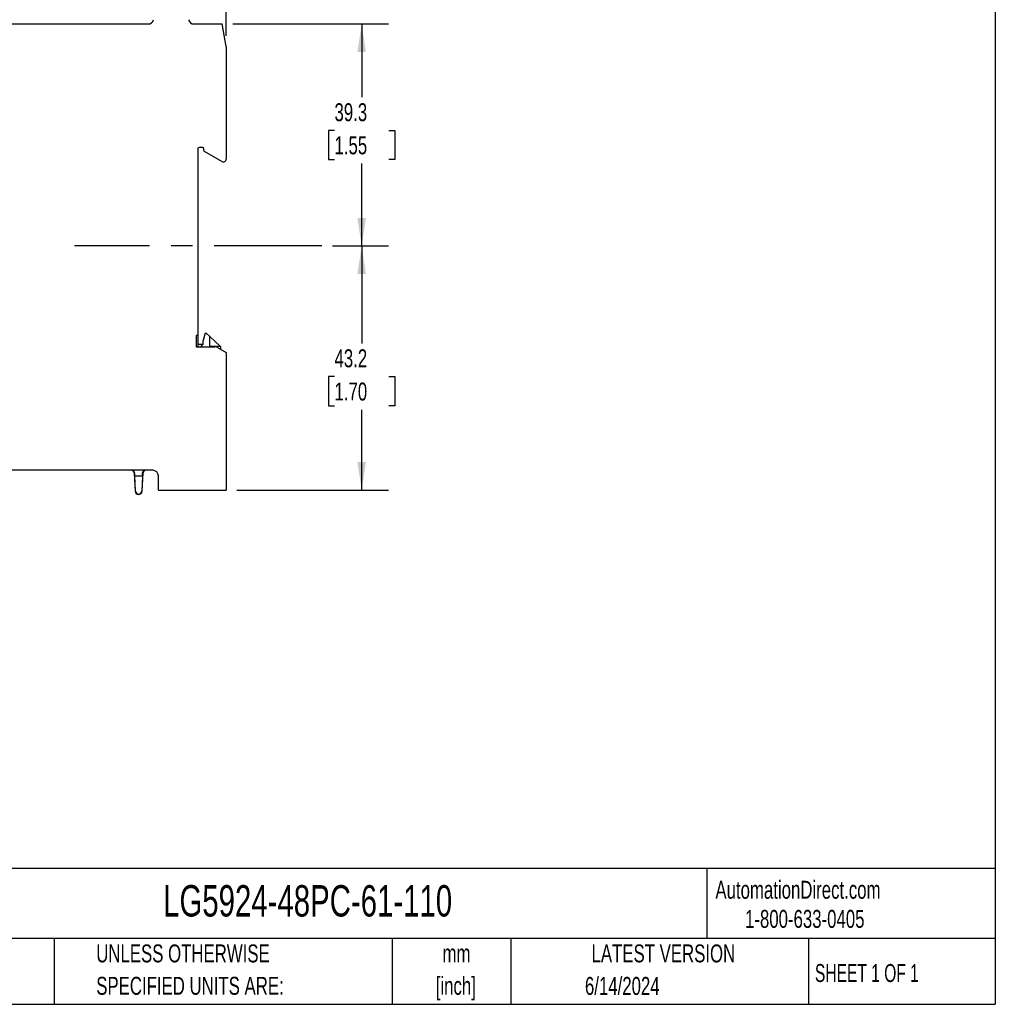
# Model space of a CAD drawing. Header units: millimetres. Extents: x 3 to 274, y 6 to 213.
# Tile 15 of 30: x 159 to 274, y 6 to 122. Entities that reach past the tile are written whole.
import ezdxf

# ---------------------------------------------------------------- set-up
doc = ezdxf.new("R2010")
doc.units = ezdxf.units.MM
doc.linetypes.add('CENTERX2', pattern=[20.32, 12.7, -2.54, 2.54, -2.54])
doc.layers.add('CENTER', color=40, linetype='CENTERX2')
doc.layers.add('DIMENSIONS', color=140, linetype='Continuous', lineweight=25)
doc.layers.add('TEXT', color=140, linetype='Continuous', lineweight=25)
doc.styles.add('SLDTEXTSTYLE0', font='TXT', dxfattribs={"width": 0.7})
doc.styles.add('SLDTEXTSTYLE1', font='TXT', dxfattribs={"width": 0.65})
doc.dimstyles.new('SLDDIMSTYLE1', dxfattribs={"dimtxt": 2.158008, "dimasz": 3.302, "dimexe": 0, "dimexo": 0.0625, "dimgap": 0.539502, "dimtad": 0, "dimtih": 1, "dimtoh": 1, "dimlfac": 1.5, "dimrnd": 1e-09, "dimzin": 12, "dimdsep": 46, "dimtxsty": 'SLDTEXTSTYLE0', "dimsah": 1, "dimcen": 0.09, "dimadec": 0, "dimazin": 3, "dimtfac": 1, "dimtofl": 0, "dimtmove": 0, "dimatfit": 3, "dimfxl": 1, "dimfrac": 2, "dimtolj": 1, "dimtzin": 12, "dimarcsym": 0})

# ---------------------------------------------------------------- blocks, each defined once
blk = doc.blocks.new('_D_3')
at = {"layer": 'DIMENSIONS', "transparency": 16777216}
for p, q in [((195.49, 95.79), (202.11, 95.79)), ((198.94, 95.79), (198.94, 84.29)), ((195.73, 80.37), (195.01, 80.37)), ((195.01, 80.37), (195.01, 76.94)), ((202.14, 80.37), (202.87, 80.37)), ((202.87, 80.37), (202.87, 76.94)), ((195.01, 76.94), (195.73, 76.94)), ((202.87, 76.94), (202.14, 76.94)), ((198.94, 66.98), (198.94, 76.46)), ((184.21, 66.98), (202.11, 66.98))]:
    blk.add_line(p, q, dxfattribs=at)
for points in [[(198.94, 95.79), (198.43, 92.49), (199.44, 92.49)], [(198.94, 66.98), (199.44, 70.28), (198.43, 70.28)]]:
    blk.add_solid(points, dxfattribs=at)
at = {"layer": 'DIMENSIONS', "transparency": 16777216, "char_height": 2.117, "attachment_point": 1, "style": 'SLDTEXTSTYLE0'}
for s, insert in [('43.2', (195.73, 83.59)), ('1.70', (195.73, 79.67))]:
    blk.add_mtext(s, dxfattribs=dict(at, insert=insert))
blk = doc.blocks.new('_D_4')
at = {"layer": 'DIMENSIONS', "transparency": 16777216}
for p, q in [((183.74, 121.98), (202.11, 121.98)), ((198.94, 121.98), (198.94, 113.33)), ((195.73, 109.42), (195.01, 109.42)), ((195.01, 109.42), (195.01, 105.99)), ((202.14, 109.42), (202.87, 109.42)), ((202.87, 109.42), (202.87, 105.99)), ((195.01, 105.99), (195.73, 105.99)), ((202.87, 105.99), (202.14, 105.99)), ((198.94, 95.79), (198.94, 105.51)), ((195.49, 95.79), (202.11, 95.79))]:
    blk.add_line(p, q, dxfattribs=at)
for points in [[(198.94, 121.98), (198.43, 118.68), (199.44, 118.68)], [(198.94, 95.79), (199.44, 99.09), (198.43, 99.09)]]:
    blk.add_solid(points, dxfattribs=at)
at = {"layer": 'DIMENSIONS', "transparency": 16777216, "char_height": 2.117, "attachment_point": 1, "style": 'SLDTEXTSTYLE0'}
for s, insert in [('39.3', (195.73, 112.63)), ('1.55', (195.73, 108.72))]:
    blk.add_mtext(s, dxfattribs=dict(at, insert=insert))
blk = doc.blocks.new('_D_5')
at = {"layer": 'DIMENSIONS', "transparency": 16777216}
for p, q in [((104.34, 121.84), (104.34, 142.61)), ((182.94, 120.58), (182.94, 142.61)), ((104.34, 139.44), (139.64, 139.44)), ((142.57, 139.44), (141.84, 139.44)), ((141.84, 139.44), (141.84, 136.01)), ((148.98, 139.44), (149.71, 139.44)), ((149.71, 139.44), (149.71, 136.01)), ((182.94, 139.44), (151.91, 139.44)), ((141.84, 136.01), (142.57, 136.01)), ((149.71, 136.01), (148.98, 136.01))]:
    blk.add_line(p, q, dxfattribs=at)
for points in [[(104.34, 139.44), (107.64, 138.93), (107.64, 139.95)], [(182.94, 139.44), (179.63, 139.95), (179.63, 138.93)]]:
    blk.add_solid(points, dxfattribs=at)
at = {"layer": 'DIMENSIONS', "transparency": 16777216, "char_height": 2.117, "attachment_point": 1, "style": 'SLDTEXTSTYLE0'}
for s, insert in [('117.9', (141.67, 142.65)), ('4.64', (142.57, 138.74))]:
    blk.add_mtext(s, dxfattribs=dict(at, insert=insert))

msp = doc.modelspace()

# ---------------------------------------------------------------- linework, layer by layer
for p, q in [((150.1698, 121.9788), (173.717, 121.9788)), ((179.1559, 121.9788), (182.4663, 121.9788)), ((182.9365, 119.3121), (182.4663, 121.9788)), ((182.9365, 119.3121), (182.9365, 106.0422)), ((179.6031, 107.2621), (179.6031, 85.2288)), ((180.1698, 107.3955), (179.7365, 107.3955)), ((180.3031, 107.0621), (180.3031, 107.2621)), ((182.4365, 105.7535), (180.3698, 106.9467)), ((179.6031, 85.2288), (179.4031, 85.2288)), ((179.4031, 85.2288), (179.4031, 83.8955)), ((179.6031, 85.2288), (179.6031, 83.8955)), ((180.4698, 85.5121), (180.2031, 84.5169)), ((180.4698, 85.5121), (180.5838, 85.5121)), ((181.0031, 85.1142), (180.5838, 85.5121)), ((181.0031, 83.8955), (181.0031, 85.1142)), ((181.0031, 85.1142), (182.2698, 83.9121)), ((179.4031, 83.8955), (181.6031, 83.8955)), ((179.6031, 84.1788), (180.2031, 84.1788)), ((180.2031, 84.1788), (179.9198, 83.8955)), ((180.2031, 84.5169), (180.2031, 84.1788)), ((182.2698, 83.9121), (181.0031, 83.9121)), ((181.9365, 83.8062), (182.9365, 83.2288)), ((182.2698, 83.9121), (182.2698, 83.6137)), ((182.9365, 83.2288), (182.9365, 66.9788)), ((174.2698, 69.3121), (150.1698, 69.3121)), ((172.1271, 68.9962), (172.0686, 68.9962)), ((172.0686, 68.9962), (172.1807, 66.8572)), ((172.1429, 68.6455), (173.0634, 68.6455)), ((172.2365, 66.8601), (172.1429, 68.6455)), ((173.0634, 68.6455), (172.9698, 66.8601)), ((173.0256, 66.8572), (173.1377, 68.9962)), ((173.1377, 68.9962), (173.0791, 68.9962)), ((174.9365, 66.9788), (174.9365, 68.6455)), ((172.1807, 66.8572), (172.2365, 66.8601)), ((172.9698, 66.8601), (173.0256, 66.8572)), ((174.9365, 66.9788), (182.9365, 66.9788))]:
    msp.add_line(p, q)
for centre, radius, start, end in [((173.717, 122.6455), 0.6667, 270, 346.225853), ((179.1559, 122.6455), 0.6667, 193.774147, 270), ((179.7365, 107.2621), 0.1333, 90, 180), ((180.1698, 107.2621), 0.1333, 0, 90), ((180.4365, 107.0621), 0.1333, 180, 240), ((182.6031, 106.0422), 0.3333, 240, 0), ((181.6031, 83.2288), 0.6667, 60, 90), ((174.2698, 68.6455), 0.6667, 0, 90), ((172.6031, 66.8793), 0.423, 183, 357), ((172.6031, 66.8793), 0.3672, 183, 357)]:
    msp.add_arc(centre, radius, start, end)
for centre, major_axis, ratio, start_param, end_param in [((171.7356, 68.9788), (-0.3334, 0), 0.99965638, 3.19393457, 4.71238898), ((172.1604, 68.6455), (-0.035, 0.6667), 0.02614999, 1.01534746, 1.56942492), ((173.0459, 68.6455), (0.035, 0.6667), 0.02614999, 4.71376038, 5.26783785), ((173.4707, 68.9788), (-0.3334, 0), 0.99965638, 4.71238898, 6.23084339)]:
    msp.add_ellipse(centre, major_axis=major_axis, ratio=ratio, start_param=start_param, end_param=end_param)
for points in [[(172.1271, 68.9962), (172.1252, 69.0508), (172.1108, 69.0981), (172.0691, 69.1789), (172.0423, 69.2111), (171.9816, 69.2627), (171.9488, 69.2812), (171.8805, 69.3059), (171.8444, 69.3121), (171.809, 69.3121)], [(173.0791, 68.9962), (173.0811, 69.0508), (173.0954, 69.0981), (173.1372, 69.1789), (173.164, 69.2111), (173.2246, 69.2627), (173.2574, 69.2812), (173.3257, 69.3059), (173.3619, 69.3121), (173.3973, 69.3121)]]:
    msp.add_open_spline(points, degree=3, knots=[0, 0, 0, 0, 0.25, 0.25, 0.5, 0.5, 0.75, 0.75, 1, 1, 1, 1])
at = {"layer": 'CENTER'}
msp.add_line((194.2168, 95.7871), (165.0348, 95.7871), dxfattribs=at)
at = {"layer": 'TEXT'}
for p, q in [((273.7355, 212.9214), (273.7355, 6.3005)), ((273.7355, 22.3422), (2.5456, 22.3422)), ((239.6973, 22.3422), (239.6973, 14.0488)), ((273.7355, 14.0488), (2.5456, 14.0488)), ((162.6261, 14.0488), (162.6261, 6.3005)), ((202.5309, 14.0488), (202.5309, 6.3005)), ((216.5508, 14.0488), (216.5508, 6.3005)), ((251.6689, 14.0488), (251.6689, 6.3005)), ((2.5456, 6.3005), (273.7355, 6.3005))]:
    msp.add_line(p, q, dxfattribs=at)

# ---------------------------------------------------------------- texts
at = {"color": 179, "linetype": 'Continuous', "lineweight": 18, "char_height": 2.116667, "attachment_point": 1, "style": 'SLDTEXTSTYLE0'}
for s, insert in [('AutomationDirect.com', (240.695, 20.8765)), ('1-800-633-0405', (244.1916, 17.437))]:
    msp.add_mtext(s, dxfattribs=dict(at, insert=insert))
at = {"layer": 'TEXT'}
for s, insert, char_height, attachment_point, style in [('LG5924-48PC-61-110', (175.5018, 20.3644), 3.704167, 1, 'SLDTEXTSTYLE0'), ('UNLESS OTHERWISE', (167.6079, 13.364), 2.116667, 1, 'SLDTEXTSTYLE0'), ('mm', (210.1304, 13.3613), 2.11667, 2, 'SLDTEXTSTYLE0'), ('LATEST VERSION', (234.5521, 13.364), 2.116667, 2, 'SLDTEXTSTYLE0'), ('SHEET 1 OF 1', (252.4413, 11.0515), 2.116667, 1, 'SLDTEXTSTYLE1'), ('SPECIFIED UNITS ARE:', (167.6079, 9.5418), 2.116667, 1, 'SLDTEXTSTYLE0'), ('[inch]', (210.0466, 9.5391), 2.11667, 2, 'SLDTEXTSTYLE0'), ('6/14/2024', (229.7015, 9.5275), 2.11667, 2, 'SLDTEXTSTYLE0')]:
    msp.add_mtext(s, dxfattribs=dict(at, insert=insert, char_height=char_height, attachment_point=attachment_point, style=style))

# ---------------------------------------------------------------- dimensions: what is measured, and where the dimension line sits
at = {"layer": 'DIMENSIONS'}
dim = msp.add_linear_dim(base=(182.9365, 139.4385), p1=(104.3365, 120.5656), p2=(182.9365, 119.3121), dimstyle='SLDDIMSTYLE1', dxfattribs=at)
dim.commit()
dim.dimension.update_dxf_attribs({"geometry": '_D_5', "text_midpoint": (145.7754, 139.4385), "dimtype": 160})
for base, p2, picture, middle in [((198.9365, 121.9788), (182.4663, 121.9788), '_D_4', (198.9365, 109.4192)), ((198.9365, 66.9788), (182.9365, 66.9788), '_D_3', (198.9365, 80.3735))]:
    dim = msp.add_linear_dim(base=base, p1=(194.2168, 95.7871), p2=p2, angle=90, dimstyle='SLDDIMSTYLE1', dxfattribs=at)
    dim.commit()
    dim.dimension.update_dxf_attribs({"geometry": picture, "text_midpoint": middle, "dimtype": 160})

doc.saveas('drawing.dxf')
